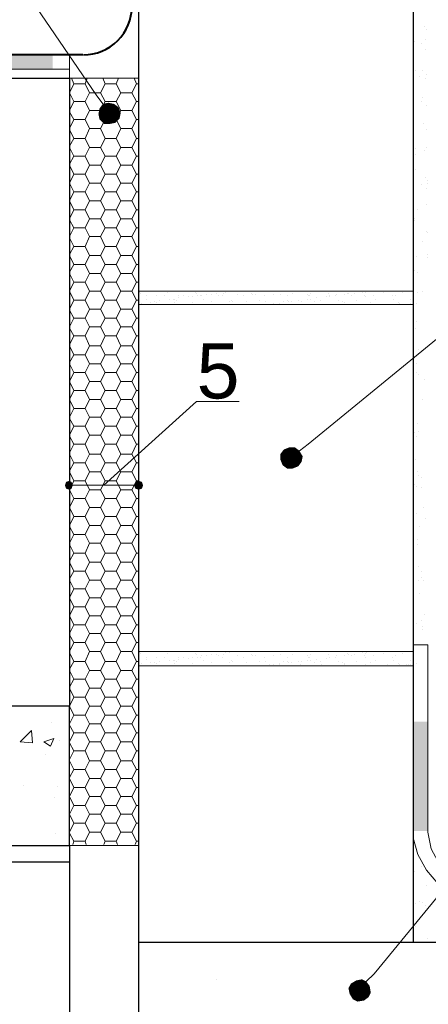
# Model space of a CAD drawing. Header units: metres. Extents: x -18 to 342, y 4 to 63.
# Tile 78 of 173: x 118.36 to 121.88, y 42.3 to 50.81. Entities that reach past the tile are written whole.
import ezdxf

# ---------------------------------------------------------------- set-up
doc = ezdxf.new("R2010")
doc.units = ezdxf.units.M
doc.header["$MEASUREMENT"] = 0
for name, color, linetype in [('PDF4_beam-A', 7, 'Continuous'), ('PDF4_dim', 7, 'Continuous'), ('PDF4_hatch', 7, 'Continuous'), ('PDF4_hatch-borshi', 7, 'Continuous'), ('PDF4_Isogam', 7, 'Continuous'), ('PDF4_kaff', 7, 'Continuous'), ('PDF4_PLATE', 7, 'Continuous'), ('PDF4_Text', 7, 'Continuous'), ('PDF4_wall', 7, 'Continuous')]:
    doc.layers.add(name, color=color, linetype=linetype)
doc.styles.add('PDF Arial', font='arial.ttf')

msp = doc.modelspace()

# ---------------------------------------------------------------- linework, layer by layer
at = {"layer": 'PDF4_beam-A', "lineweight": 25}
for points in [[(118.7841, 43.6743), (118.7841, 41.2761), (112.1868, 41.2761)], [(118.7841, 43.5298), (112.1868, 43.5298)]]:
    msp.add_lwpolyline(points, dxfattribs=at)
at = {"layer": 'PDF4_dim', "lineweight": 20}
for points in [[(119.0731, 50.079), (119.0153, 50.1561)], [(119.0827, 46.7852), (119.8821, 47.5075), (120.2481, 47.5075)], [(120.7682, 47.0837), (120.8452, 47.1415)], [(118.7841, 46.7852), (118.7841, 46.7081)], [(118.813, 46.7852), (118.8516, 46.7852), (119.3042, 46.7852), (119.3427, 46.7852)], [(119.3813, 46.7852), (119.3813, 46.8526)], [(121.346, 42.4993), (121.4135, 42.5667)]]:
    msp.add_lwpolyline(points, dxfattribs=at)
at = {"layer": 'PDF4_dim', "transparency": 33554559}
for points in [[(119.1309, 49.9923), (119.1212, 50.0887), (119.0731, 50.079)], [(119.1694, 50.079), (119.1309, 49.9923), (119.1212, 50.0887)], [(119.0442, 50.0405), (119.1309, 49.9923), (119.0346, 49.9923)], [(119.0731, 50.079), (119.0442, 50.0405), (119.1309, 49.9923)], [(119.2079, 50.0501), (119.1694, 50.079), (119.1309, 49.9923)], [(119.1309, 49.9923), (119.2272, 50.002), (119.2079, 50.0501)], [(119.2175, 49.9538), (119.1309, 49.9923), (119.2272, 50.002)], [(119.1309, 49.9923), (119.0346, 49.9923), (119.0442, 49.9442)], [(119.0442, 49.9442), (119.0827, 49.9057), (119.1309, 49.9923)], [(119.0827, 49.9057), (119.1309, 49.9923), (119.1309, 49.9057)], [(119.179, 49.9153), (119.2175, 49.9538), (119.1309, 49.9923)], [(119.1309, 49.9923), (119.1309, 49.9057), (119.179, 49.9153)], [(120.7007, 47.0259), (120.6815, 47.1126), (120.6333, 47.0934)], [(120.7296, 47.1126), (120.7007, 47.0259), (120.6815, 47.1126)], [(120.7682, 47.0837), (120.7296, 47.1126), (120.7007, 47.0259)], [(120.6333, 47.0934), (120.6044, 47.0548), (120.7007, 47.0259)], [(120.6044, 47.0548), (120.7007, 47.0259), (120.6044, 47.0067)], [(120.7007, 47.0259), (120.6044, 47.0067), (120.6237, 46.9585)], [(120.6237, 46.9585), (120.6622, 46.9296), (120.7007, 47.0259)], [(120.6622, 46.9296), (120.7007, 47.0259), (120.7104, 46.9296)], [(120.7007, 47.0259), (120.7971, 47.0356), (120.7682, 47.0837)], [(120.7874, 46.9874), (120.7007, 47.0259), (120.7971, 47.0356)], [(120.7007, 47.0259), (120.7104, 46.9296), (120.7585, 46.9489)], [(120.7585, 46.9489), (120.7874, 46.9874), (120.7007, 47.0259)], [(118.7552, 46.8141), (118.7841, 46.7852), (118.7456, 46.7852)], [(118.7456, 46.7852), (118.7552, 46.7563), (118.7841, 46.7852)], [(118.7841, 46.8237), (118.7552, 46.8141), (118.7841, 46.7852)], [(118.7552, 46.7563), (118.7841, 46.7852), (118.7841, 46.7466)], [(118.7841, 46.7852), (118.8034, 46.8141), (118.7841, 46.8237)], [(118.813, 46.7852), (118.7841, 46.7852), (118.8034, 46.8141)], [(118.7841, 46.7852), (118.7841, 46.7466), (118.8034, 46.7563)], [(118.8034, 46.7563), (118.813, 46.7852), (118.7841, 46.7852)], [(119.3524, 46.8141), (119.3427, 46.7852), (119.3813, 46.7852)], [(119.3427, 46.7852), (119.3813, 46.7852), (119.3524, 46.7563)], [(119.3813, 46.7852), (119.3813, 46.8237), (119.3524, 46.8141)], [(119.3813, 46.7852), (119.3524, 46.7563), (119.3813, 46.7466)], [(119.4102, 46.8141), (119.3813, 46.7852), (119.3813, 46.8237)], [(119.4198, 46.7852), (119.4102, 46.8141), (119.3813, 46.7852)], [(119.3813, 46.7466), (119.4102, 46.7563), (119.3813, 46.7852)], [(119.4102, 46.7563), (119.3813, 46.7852), (119.4198, 46.7852)], [(121.3075, 42.5185), (121.2883, 42.4222), (121.2594, 42.5089)], [(121.346, 42.4993), (121.3075, 42.5185), (121.2883, 42.4222)], [(121.2112, 42.48), (121.1919, 42.4415), (121.2883, 42.4222)], [(121.1919, 42.4415), (121.2883, 42.4222), (121.2016, 42.3933)], [(121.2883, 42.4222), (121.2594, 42.5089), (121.2112, 42.48)], [(121.2883, 42.4222), (121.3749, 42.4608), (121.346, 42.4993)], [(121.3846, 42.403), (121.2883, 42.4222), (121.3749, 42.4608)], [(121.2883, 42.4222), (121.2016, 42.3933), (121.2305, 42.3452)], [(121.2305, 42.3452), (121.269, 42.3259), (121.2883, 42.4222)], [(121.269, 42.3259), (121.2883, 42.4222), (121.3268, 42.3355)], [(121.2883, 42.4222), (121.3268, 42.3355), (121.3653, 42.3644)], [(121.3653, 42.3644), (121.3846, 42.403), (121.2883, 42.4222)]]:
    msp.add_solid(points, dxfattribs=at)
at = {"layer": 'PDF4_hatch', "lineweight": 25}
msp.add_lwpolyline([(120.0555, 42.5185), (120.0555, 42.5185)], dxfattribs=at)
at = {"layer": 'PDF4_hatch-borshi', "lineweight": 18}
for points in [[(119.3813, 48.461), (119.3813, 51.4659), (121.7505, 51.4659), (121.7505, 48.461)], [(119.3813, 45.3501), (119.3813, 48.3454), (121.7505, 48.3454), (121.7505, 45.3501)], [(119.3813, 42.8364), (119.3813, 45.2249), (121.7505, 45.2249), (121.7505, 42.8364)], [(118.4663, 44.5604), (118.3604, 44.57), (118.4567, 44.6663)], [(118.6493, 44.5989), (118.6204, 44.5315), (118.5626, 44.57)]]:
    msp.add_lwpolyline(points, close=True, dxfattribs=at)
for points in [[(121.8469, 50.7436), (121.8469, 50.7436)], [(121.8661, 50.7243), (121.8661, 50.7243)], [(121.7602, 50.6184), (121.7602, 50.6184)], [(121.818, 50.5991), (121.818, 50.5991)], [(121.8565, 50.6376), (121.8565, 50.6376)], [(121.8565, 50.551), (121.8565, 50.551)], [(121.7698, 50.368), (121.7698, 50.368)], [(121.8276, 50.368), (121.8276, 50.368)], [(118.7841, 50.3005), (119.3813, 50.3005)], [(118.8034, 50.3005), (118.8227, 50.2524), (118.919, 50.2524), (118.9382, 50.3005)], [(119.0731, 50.3005), (119.0923, 50.2524), (119.1887, 50.2524), (119.2079, 50.3005)], [(119.3427, 50.3005), (119.362, 50.2524), (119.3813, 50.2524)], [(121.8083, 50.3198), (121.8083, 50.3198)], [(121.8565, 50.3005), (121.8565, 50.3005)], [(121.8661, 50.3294), (121.8661, 50.3294)], [(118.8227, 50.2524), (118.7841, 50.1753), (118.8227, 50.0983), (118.919, 50.0983), (118.9575, 50.1753)], [(118.919, 50.2524), (118.9575, 50.1753), (119.0538, 50.1753), (119.0923, 50.2524)], [(119.0538, 50.1753), (119.0923, 50.0983), (119.1887, 50.0983), (119.2272, 50.1753)], [(119.1887, 50.2524), (119.2272, 50.1753), (119.3235, 50.1753), (119.362, 50.2524)], [(119.3235, 50.1753), (119.362, 50.0983), (119.3813, 50.0983)], [(118.7841, 50.0212), (118.8227, 50.0983)], [(118.919, 50.0983), (118.9575, 50.0212), (119.0538, 50.0212), (119.0923, 50.0983)], [(119.1887, 50.0983), (119.2272, 50.0212), (119.3235, 50.0212), (119.362, 50.0983)], [(121.818, 50.0983), (121.818, 50.0983)], [(121.8276, 50.1368), (121.8276, 50.1368)], [(118.7841, 50.0116), (118.8227, 49.9442), (118.919, 49.9442), (118.9575, 50.0212)], [(119.0538, 50.0212), (119.0923, 49.9442), (119.1887, 49.9442), (119.2272, 50.0212)], [(119.3235, 50.0212), (119.362, 49.9442), (119.3813, 49.9442)], [(121.8661, 50.0694), (121.8661, 50.0694)], [(118.7841, 49.8671), (118.8227, 49.9442)], [(118.919, 49.9442), (118.9575, 49.8671), (119.0538, 49.8671), (119.0923, 49.9442)], [(119.1887, 49.9442), (119.2272, 49.8671), (119.3235, 49.8671), (119.362, 49.9442)], [(118.7841, 49.8575), (118.8227, 49.7805), (118.919, 49.7805), (118.9575, 49.8671)], [(119.0538, 49.8671), (119.0923, 49.7805), (119.1887, 49.7805), (119.2272, 49.8671)], [(119.3235, 49.8671), (119.362, 49.7805), (119.3813, 49.7805)], [(121.8372, 49.9057), (121.8372, 49.9057)], [(121.8661, 49.8575), (121.8661, 49.8575)], [(118.7841, 49.713), (118.8227, 49.7805)], [(118.919, 49.7805), (118.9575, 49.7034), (119.0538, 49.7034), (119.0923, 49.7805)], [(119.1887, 49.7805), (119.2272, 49.7034), (119.3235, 49.7034), (119.362, 49.7805)], [(118.7841, 49.7034), (118.8227, 49.6264), (118.919, 49.6264), (118.9575, 49.7034)], [(119.0538, 49.7034), (119.0923, 49.6264), (119.1887, 49.6264), (119.2272, 49.7034)], [(119.3235, 49.7034), (119.362, 49.6264), (119.3813, 49.6264)], [(121.7698, 49.6938), (121.7698, 49.6938)], [(121.8469, 49.6745), (121.8469, 49.6745)], [(121.8661, 49.7034), (121.8661, 49.7034)], [(118.7841, 49.5589), (118.8227, 49.6264)], [(118.919, 49.6264), (118.9575, 49.5493), (119.0538, 49.5493), (119.0923, 49.6264)], [(119.1887, 49.6264), (119.2272, 49.5493), (119.3235, 49.5493), (119.362, 49.6264)], [(121.7698, 49.6456), (121.7698, 49.6456)], [(118.7841, 49.5493), (118.8227, 49.4723), (118.919, 49.4723), (118.9575, 49.5493)], [(119.0538, 49.5493), (119.0923, 49.4723), (119.1887, 49.4723), (119.2272, 49.5493)], [(119.3235, 49.5493), (119.362, 49.4723), (119.3813, 49.4723)], [(121.7698, 49.5108), (121.7698, 49.5108)], [(118.8227, 49.4723), (118.7841, 49.3952), (118.8227, 49.3182), (118.919, 49.3182), (118.9575, 49.3952)], [(118.919, 49.4723), (118.9575, 49.3952), (119.0538, 49.3952), (119.0923, 49.4723)], [(119.1887, 49.4723), (119.2272, 49.3952), (119.3235, 49.3952), (119.362, 49.4723)], [(121.8565, 49.4434), (121.8565, 49.4434)], [(121.8758, 49.4145), (121.8758, 49.4145)], [(119.0538, 49.3952), (119.0923, 49.3182), (119.1887, 49.3182), (119.2272, 49.3952)], [(119.3235, 49.3952), (119.362, 49.3182), (119.3813, 49.3182)], [(121.818, 49.3856), (121.818, 49.3856)], [(121.8661, 49.3471), (121.8661, 49.3471)], [(121.8758, 49.3952), (121.8758, 49.3952)], [(118.8227, 49.3182), (118.7841, 49.2411), (118.8227, 49.1641), (118.919, 49.1641), (118.9575, 49.2411)], [(118.919, 49.3182), (118.9575, 49.2411), (119.0538, 49.2411), (119.0923, 49.3182)], [(119.0538, 49.2411), (119.0923, 49.1641), (119.1887, 49.1641), (119.2272, 49.2411)], [(119.1887, 49.3182), (119.2272, 49.2411), (119.3235, 49.2411), (119.362, 49.3182)], [(119.3235, 49.2411), (119.362, 49.1641), (119.3813, 49.1641)], [(118.7841, 49.087), (118.8227, 49.1641)], [(118.919, 49.1641), (118.9575, 49.087), (119.0538, 49.087), (119.0923, 49.1641)], [(119.1887, 49.1641), (119.2272, 49.087), (119.3235, 49.087), (119.362, 49.1641)], [(121.7891, 49.1641), (121.7891, 49.1641)], [(121.8661, 49.2122), (121.8661, 49.2122)], [(118.7841, 49.0774), (118.8227, 49.01), (118.919, 49.01), (118.9575, 49.087)], [(119.0538, 49.087), (119.0923, 49.01), (119.1887, 49.01), (119.2272, 49.087)], [(119.3235, 49.087), (119.362, 49.01), (119.3813, 49.01)], [(121.7602, 49.087), (121.7602, 49.087)], [(121.7602, 49.0678), (121.7602, 49.0678)], [(118.7841, 48.9329), (118.8227, 49.01)], [(118.919, 49.01), (118.9575, 48.9329), (119.0538, 48.9329), (119.0923, 49.01)], [(119.1887, 49.01), (119.2272, 48.9329), (119.3235, 48.9329), (119.362, 49.01)], [(121.8661, 48.9811), (121.8661, 48.9811)], [(118.7841, 48.9233), (118.8227, 48.8462), (118.919, 48.8462), (118.9575, 48.9329)], [(119.0538, 48.9329), (119.0923, 48.8462), (119.1887, 48.8462), (119.2272, 48.9329)], [(119.3235, 48.9329), (119.362, 48.8462), (119.3813, 48.8462)], [(121.8758, 48.9714), (121.8758, 48.9714)], [(118.7841, 48.7788), (118.8227, 48.8462)], [(118.919, 48.8462), (118.9575, 48.7692), (119.0538, 48.7692), (119.0923, 48.8462)], [(119.1887, 48.8462), (119.2272, 48.7692), (119.3235, 48.7692), (119.362, 48.8462)], [(121.8276, 48.8944), (121.8276, 48.8944)], [(118.7841, 48.7692), (118.8227, 48.6921), (118.919, 48.6921), (118.9575, 48.7692)], [(119.0538, 48.7692), (119.0923, 48.6921), (119.1887, 48.6921), (119.2272, 48.7692)], [(119.3235, 48.7692), (119.362, 48.6921), (119.3813, 48.6921)], [(121.7794, 48.7596), (121.7794, 48.7596)], [(121.8758, 48.7788), (121.8758, 48.7788)], [(121.8758, 48.7499), (121.8758, 48.7499)], [(118.7841, 48.6247), (118.8227, 48.6921)], [(118.919, 48.6921), (118.9575, 48.6151), (119.0538, 48.6151), (119.0923, 48.6921)], [(119.1887, 48.6921), (119.2272, 48.6151), (119.3235, 48.6151), (119.362, 48.6921)], [(121.7602, 48.644), (121.7602, 48.644)], [(118.7841, 48.6151), (118.8227, 48.538), (118.919, 48.538), (118.9575, 48.6151)], [(119.0538, 48.6151), (119.0923, 48.538), (119.1887, 48.538), (119.2272, 48.6151)], [(119.3235, 48.6151), (119.362, 48.538), (119.3813, 48.538)], [(121.7891, 48.6247), (121.7891, 48.6247)], [(118.8227, 48.538), (118.7841, 48.461), (118.8227, 48.3839), (118.919, 48.3839), (118.9575, 48.461)], [(118.919, 48.538), (118.9575, 48.461), (119.0538, 48.461), (119.0923, 48.538)], [(119.1887, 48.538), (119.2272, 48.461), (119.3235, 48.461), (119.362, 48.538)], [(119.0538, 48.461), (119.0923, 48.3839), (119.1887, 48.3839), (119.2272, 48.461)], [(119.3235, 48.461), (119.362, 48.3839), (119.3813, 48.3839)], [(119.3909, 48.4514), (119.3909, 48.4514)], [(119.4005, 48.4417), (119.4005, 48.4417)], [(119.4487, 48.4225), (119.4487, 48.4225)], [(119.4487, 48.3936), (119.4487, 48.3936)], [(119.5354, 48.4225), (119.5354, 48.4225)], [(119.6028, 48.4225), (119.6028, 48.4225)], [(119.6317, 48.4514), (119.6317, 48.4514)], [(119.6509, 48.3936), (119.6509, 48.3936)], [(119.6798, 48.3936), (119.6798, 48.3936)], [(119.6895, 48.3936), (119.6895, 48.3936)], [(119.728, 48.4225), (119.728, 48.4225)], [(119.728, 48.4032), (119.728, 48.4032)], [(119.7665, 48.4225), (119.7665, 48.4225)], [(119.8147, 48.4128), (119.8147, 48.4128)], [(119.8436, 48.4128), (119.8436, 48.4128)], [(119.8725, 48.4514), (119.8725, 48.4514)], [(119.8821, 48.4417), (119.8821, 48.4417)], [(119.8917, 48.4225), (119.8917, 48.4225)], [(119.911, 48.4225), (119.911, 48.4225)], [(119.9206, 48.4225), (119.9206, 48.4225)], [(119.9399, 48.3936), (119.9399, 48.3936)], [(119.9688, 48.4321), (119.9688, 48.4321)], [(120.0073, 48.4321), (120.0073, 48.4321)], [(120.0555, 48.4417), (120.0555, 48.4417)], [(120.0747, 48.4225), (120.0747, 48.4225)], [(120.1036, 48.4225), (120.1036, 48.4225)], [(120.1132, 48.4417), (120.1132, 48.4417)], [(120.1325, 48.4514), (120.1325, 48.4514)], [(120.1614, 48.461), (120.1614, 48.461)], [(120.2096, 48.461), (120.2096, 48.461)], [(120.2385, 48.4321), (120.2385, 48.4321)], [(120.2866, 48.4225), (120.2866, 48.4225)], [(120.354, 48.4417), (120.354, 48.4417)], [(120.3637, 48.4321), (120.3637, 48.4321)], [(120.3926, 48.4321), (120.3926, 48.4321)], [(120.4696, 48.4225), (120.4696, 48.4225)], [(120.5466, 48.4321), (120.5466, 48.4321)], [(120.6044, 48.4321), (120.6044, 48.4321)], [(120.6622, 48.4225), (120.6622, 48.4225)], [(120.7104, 48.4417), (120.7104, 48.4417)], [(120.8356, 48.4321), (120.8356, 48.4321)], [(120.8356, 48.3936), (120.8356, 48.3936)], [(120.8452, 48.4225), (120.8452, 48.4225)], [(120.8548, 48.4225), (120.8548, 48.4225)], [(120.8645, 48.4417), (120.8645, 48.4417)], [(120.8645, 48.3936), (120.8645, 48.3936)], [(120.9126, 48.4032), (120.9126, 48.4032)], [(120.9993, 48.4128), (120.9993, 48.4128)], [(121.0186, 48.4417), (121.0186, 48.4417)], [(121.0282, 48.4225), (121.0282, 48.4225)], [(121.0282, 48.4128), (121.0282, 48.4128)], [(121.0764, 48.4225), (121.0764, 48.4225)], [(121.086, 48.4321), (121.086, 48.4321)], [(121.1534, 48.4321), (121.1534, 48.4321)], [(121.1823, 48.4417), (121.1823, 48.4417)], [(121.1919, 48.4417), (121.1919, 48.4417)], [(121.2208, 48.4225), (121.2208, 48.4225)], [(121.2401, 48.4417), (121.2401, 48.4417)], [(121.3171, 48.4514), (121.3171, 48.4514)], [(121.3268, 48.4225), (121.3268, 48.4225)], [(121.3364, 48.4514), (121.3364, 48.4514)], [(121.3364, 48.4128), (121.3364, 48.4128)], [(121.346, 48.461), (121.346, 48.461)], [(121.4038, 48.4225), (121.4038, 48.4225)], [(121.4231, 48.3936), (121.4231, 48.3936)], [(121.4905, 48.4514), (121.4905, 48.4514)], [(121.5676, 48.4225), (121.5676, 48.4225)], [(121.5772, 48.3936), (121.5772, 48.3936)], [(121.5965, 48.4225), (121.5965, 48.4225)], [(121.6542, 48.4514), (121.6542, 48.4514)], [(121.7313, 48.3936), (121.7313, 48.3936)], [(121.7891, 48.4514), (121.7891, 48.4514)], [(121.8276, 48.461), (121.8276, 48.461)], [(118.7841, 48.3069), (118.8227, 48.3839)], [(118.7841, 48.2973), (118.8227, 48.2298), (118.919, 48.2298), (118.9575, 48.3069)], [(118.919, 48.3839), (118.9575, 48.3069), (119.0538, 48.3069), (119.0923, 48.3839)], [(119.0538, 48.3069), (119.0923, 48.2298), (119.1887, 48.2298), (119.2272, 48.3069)], [(119.1887, 48.3839), (119.2272, 48.3069), (119.3235, 48.3069), (119.362, 48.3839)], [(119.3235, 48.3069), (119.362, 48.2298), (119.3813, 48.2298)], [(119.4102, 48.355), (119.4102, 48.355)], [(119.468, 48.3454), (119.468, 48.3454)], [(119.4872, 48.3647), (119.4872, 48.3647)], [(119.5161, 48.3743), (119.5161, 48.3743)], [(119.5354, 48.3647), (119.5354, 48.3647)], [(119.5643, 48.3839), (119.5643, 48.3839)], [(119.6606, 48.3454), (119.6606, 48.3454)], [(119.6895, 48.3647), (119.6895, 48.3647)], [(119.7087, 48.3839), (119.7087, 48.3839)], [(119.8436, 48.3647), (119.8436, 48.3647)], [(119.8436, 48.3454), (119.8436, 48.3454)], [(120.0073, 48.3743), (120.0073, 48.3743)], [(120.0266, 48.3454), (120.0266, 48.3454)], [(120.1614, 48.3743), (120.1614, 48.3743)], [(120.1807, 48.3839), (120.1807, 48.3839)], [(120.1903, 48.3743), (120.1903, 48.3743)], [(120.2192, 48.3454), (120.2192, 48.3454)], [(120.3155, 48.3743), (120.3155, 48.3743)], [(120.4022, 48.3454), (120.4022, 48.3454)], [(120.4214, 48.3839), (120.4214, 48.3839)], [(120.4792, 48.3743), (120.4792, 48.3743)], [(120.5081, 48.3454), (120.5081, 48.3454)], [(120.5466, 48.355), (120.5466, 48.355)], [(120.5948, 48.355), (120.5948, 48.355)], [(120.5948, 48.3454), (120.5948, 48.3454)], [(120.6333, 48.3743), (120.6333, 48.3743)], [(120.6622, 48.3839), (120.6622, 48.3839)], [(120.6719, 48.3743), (120.6719, 48.3743)], [(120.6719, 48.3743), (120.6719, 48.3743)], [(120.7007, 48.3743), (120.7007, 48.3743)], [(120.7585, 48.3839), (120.7585, 48.3839)], [(120.7778, 48.3454), (120.7778, 48.3454)], [(120.7874, 48.3743), (120.7874, 48.3743)], [(120.903, 48.3743), (120.903, 48.3743)], [(120.9512, 48.3839), (120.9512, 48.3839)], [(120.9608, 48.3454), (120.9608, 48.3454)], [(121.1053, 48.3839), (121.1053, 48.3839)], [(121.1438, 48.3743), (121.1438, 48.3743)], [(121.1534, 48.3647), (121.1534, 48.3647)], [(121.1534, 48.3454), (121.1534, 48.3454)], [(121.2594, 48.3839), (121.2594, 48.3839)], [(121.3364, 48.3454), (121.3364, 48.3454)], [(121.3846, 48.3647), (121.3846, 48.3647)], [(121.529, 48.3454), (121.529, 48.3454)], [(121.6253, 48.3647), (121.6253, 48.3647)], [(121.635, 48.355), (121.635, 48.355)], [(121.6928, 48.3454), (121.6928, 48.3454)], [(121.712, 48.3454), (121.712, 48.3454)], [(121.7313, 48.355), (121.7313, 48.355)], [(121.7794, 48.355), (121.7794, 48.355)], [(118.7841, 48.1528), (118.8227, 48.2298)], [(118.919, 48.2298), (118.9575, 48.1528), (119.0538, 48.1528), (119.0923, 48.2298)], [(119.1887, 48.2298), (119.2272, 48.1528), (119.3235, 48.1528), (119.362, 48.2298)], [(118.7841, 48.1432), (118.8227, 48.0757), (118.919, 48.0757), (118.9575, 48.1528)], [(119.0538, 48.1528), (119.0923, 48.0757), (119.1887, 48.0757), (119.2272, 48.1528)], [(119.3235, 48.1528), (119.362, 48.0757), (119.3813, 48.0757)], [(121.7698, 48.1432), (121.7698, 48.1432)], [(121.7794, 48.2009), (121.7794, 48.2009)], [(118.7841, 47.9987), (118.8227, 48.0757)], [(118.919, 48.0757), (118.9575, 47.9891), (119.0538, 47.9891), (119.0923, 48.0757)], [(119.1887, 48.0757), (119.2272, 47.9891), (119.3235, 47.9891), (119.362, 48.0757)], [(118.7841, 47.9891), (118.8227, 47.912), (118.919, 47.912), (118.9575, 47.9891)], [(119.0538, 47.9891), (119.0923, 47.912), (119.1887, 47.912), (119.2272, 47.9891)], [(119.3235, 47.9891), (119.362, 47.912), (119.3813, 47.912)], [(121.7987, 47.9602), (121.7987, 47.9602)], [(118.7841, 47.8446), (118.8227, 47.912)], [(118.919, 47.912), (118.9575, 47.835), (119.0538, 47.835), (119.0923, 47.912)], [(119.1887, 47.912), (119.2272, 47.835), (119.3235, 47.835), (119.362, 47.912)], [(118.7841, 47.835), (118.8227, 47.7579), (118.919, 47.7579), (118.9575, 47.835)], [(119.0538, 47.835), (119.0923, 47.7579), (119.1887, 47.7579), (119.2272, 47.835)], [(119.3235, 47.835), (119.362, 47.7579), (119.3813, 47.7579)], [(121.7794, 47.835), (121.7794, 47.835)], [(118.8227, 47.7579), (118.7841, 47.6809), (118.8227, 47.6038), (118.919, 47.6038), (118.9575, 47.6809)], [(118.919, 47.7579), (118.9575, 47.6809), (119.0538, 47.6809), (119.0923, 47.7579)], [(119.1887, 47.7579), (119.2272, 47.6809), (119.3235, 47.6809), (119.362, 47.7579)], [(121.7794, 47.7579), (121.7794, 47.7579)], [(121.7987, 47.7386), (121.7987, 47.7386)], [(119.0538, 47.6809), (119.0923, 47.6038), (119.1887, 47.6038), (119.2272, 47.6809)], [(119.3235, 47.6809), (119.362, 47.6038), (119.3813, 47.6038)], [(121.8469, 47.7001), (121.8469, 47.7001)], [(118.8227, 47.6038), (118.7841, 47.5268), (118.8227, 47.4497), (118.919, 47.4497), (118.9575, 47.5268)], [(118.919, 47.6038), (118.9575, 47.5268), (119.0538, 47.5268), (119.0923, 47.6038)], [(119.1887, 47.6038), (119.2272, 47.5268), (119.3235, 47.5268), (119.362, 47.6038)], [(119.0538, 47.5268), (119.0923, 47.4497), (119.1887, 47.4497), (119.2272, 47.5268)], [(119.3235, 47.5268), (119.362, 47.4497), (119.3813, 47.4497)], [(121.8276, 47.5268), (121.8276, 47.5268)], [(118.7841, 47.3727), (118.8227, 47.4497)], [(118.7841, 47.363), (118.8227, 47.2956), (118.919, 47.2956), (118.9575, 47.3727)], [(118.919, 47.4497), (118.9575, 47.3727), (119.0538, 47.3727), (119.0923, 47.4497)], [(119.0538, 47.3727), (119.0923, 47.2956), (119.1887, 47.2956), (119.2272, 47.3727)], [(119.1887, 47.4497), (119.2272, 47.3727), (119.3235, 47.3727), (119.362, 47.4497)], [(119.3235, 47.3727), (119.362, 47.2956), (119.3813, 47.2956)], [(118.7841, 47.2186), (118.8227, 47.2956)], [(118.919, 47.2956), (118.9575, 47.2186), (119.0538, 47.2186), (119.0923, 47.2956)], [(119.1887, 47.2956), (119.2272, 47.2186), (119.3235, 47.2186), (119.362, 47.2956)], [(121.7891, 47.3149), (121.7891, 47.3149)], [(118.7841, 47.2089), (118.8227, 47.1415), (118.919, 47.1415), (118.9575, 47.2186)], [(119.0538, 47.2186), (119.0923, 47.1415), (119.1887, 47.1415), (119.2272, 47.2186)], [(119.3235, 47.2186), (119.362, 47.1415), (119.3813, 47.1415)], [(121.7602, 47.2378), (121.7602, 47.2378)], [(121.7794, 47.2089), (121.7794, 47.2089)], [(121.7987, 47.2475), (121.7987, 47.2475)], [(118.7841, 47.0645), (118.8227, 47.1415)], [(118.919, 47.1415), (118.9575, 47.0548), (119.0538, 47.0548), (119.0923, 47.1415)], [(119.1887, 47.1415), (119.2272, 47.0548), (119.3235, 47.0548), (119.362, 47.1415)], [(118.7841, 47.0548), (118.8227, 46.9778), (118.919, 46.9778), (118.9575, 47.0548)], [(119.0538, 47.0548), (119.0923, 46.9778), (119.1887, 46.9778), (119.2272, 47.0548)], [(119.3235, 47.0548), (119.362, 46.9778), (119.3813, 46.9778)], [(118.7841, 46.9104), (118.8227, 46.9778)], [(118.919, 46.9778), (118.9575, 46.9007), (119.0538, 46.9007), (119.0923, 46.9778)], [(119.1887, 46.9778), (119.2272, 46.9007), (119.3235, 46.9007), (119.362, 46.9778)], [(121.7698, 47.0067), (121.7698, 47.0067)], [(118.7841, 46.9007), (118.8227, 46.8237), (118.919, 46.8237), (118.9575, 46.9007)], [(119.0538, 46.9007), (119.0923, 46.8237), (119.1887, 46.8237), (119.2272, 46.9007)], [(119.3235, 46.9007), (119.362, 46.8237), (119.3813, 46.8237)], [(121.7891, 46.9007), (121.7891, 46.9007)], [(121.7987, 46.8718), (121.7987, 46.8718)], [(118.8227, 46.8237), (118.7841, 46.7466), (118.8227, 46.6696), (118.919, 46.6696), (118.9575, 46.7466)], [(118.919, 46.8237), (118.9575, 46.7466), (119.0538, 46.7466), (119.0923, 46.8237)], [(119.1887, 46.8237), (119.2272, 46.7466), (119.3235, 46.7466), (119.362, 46.8237)], [(121.7602, 46.7948), (121.7602, 46.7948)], [(121.7794, 46.7755), (121.7794, 46.7755)], [(121.818, 46.8526), (121.818, 46.8526)], [(119.0538, 46.7466), (119.0923, 46.6696), (119.1887, 46.6696), (119.2272, 46.7466)], [(119.3235, 46.7466), (119.362, 46.6696), (119.3813, 46.6696)], [(121.818, 46.7659), (121.818, 46.7659)], [(118.8227, 46.6696), (118.7841, 46.5925), (118.8227, 46.5155), (118.919, 46.5155), (118.9575, 46.5925)], [(118.919, 46.6696), (118.9575, 46.5925), (119.0538, 46.5925), (119.0923, 46.6696)], [(119.1887, 46.6696), (119.2272, 46.5925), (119.3235, 46.5925), (119.362, 46.6696)], [(118.7841, 46.4384), (118.8227, 46.5155)], [(118.919, 46.5155), (118.9575, 46.4384), (119.0538, 46.4384), (119.0923, 46.5155)], [(119.0538, 46.5925), (119.0923, 46.5155), (119.1887, 46.5155), (119.2272, 46.5925)], [(119.1887, 46.5155), (119.2272, 46.4384), (119.3235, 46.4384), (119.362, 46.5155)], [(119.3235, 46.5925), (119.362, 46.5155), (119.3813, 46.5155)], [(121.7794, 46.5444), (121.7794, 46.5444)], [(121.8372, 46.5925), (121.8372, 46.5925)], [(118.7841, 46.4288), (118.8227, 46.3614), (118.919, 46.3614), (118.9575, 46.4384)], [(119.0538, 46.4384), (119.0923, 46.3614), (119.1887, 46.3614), (119.2272, 46.4384)], [(119.3235, 46.4384), (119.362, 46.3614), (119.3813, 46.3614)], [(121.8565, 46.4962), (121.8565, 46.4962)], [(118.7841, 46.2843), (118.8227, 46.3614)], [(118.919, 46.3614), (118.9575, 46.2843), (119.0538, 46.2843), (119.0923, 46.3614)], [(119.1887, 46.3614), (119.2272, 46.2843), (119.3235, 46.2843), (119.362, 46.3614)], [(121.8083, 46.4288), (121.8083, 46.4288)], [(118.7841, 46.2747), (118.8227, 46.1977), (118.919, 46.1977), (118.9575, 46.2843)], [(119.0538, 46.2843), (119.0923, 46.1977), (119.1887, 46.1977), (119.2272, 46.2843)], [(119.3235, 46.2843), (119.362, 46.1977), (119.3813, 46.1977)], [(121.7891, 46.3132), (121.7891, 46.3132)], [(121.7891, 46.2747), (121.7891, 46.2747)], [(118.7841, 46.1302), (118.8227, 46.1977)], [(118.919, 46.1977), (118.9575, 46.1206), (119.0538, 46.1206), (119.0923, 46.1977)], [(119.1887, 46.1977), (119.2272, 46.1206), (119.3235, 46.1206), (119.362, 46.1977)], [(118.7841, 46.1206), (118.8227, 46.0436), (118.919, 46.0436), (118.9575, 46.1206)], [(119.0538, 46.1206), (119.0923, 46.0436), (119.1887, 46.0436), (119.2272, 46.1206)], [(119.3235, 46.1206), (119.362, 46.0436), (119.3813, 46.0436)], [(118.7841, 45.9761), (118.8227, 46.0436)], [(118.919, 46.0436), (118.9575, 45.9665), (119.0538, 45.9665), (119.0923, 46.0436)], [(119.1887, 46.0436), (119.2272, 45.9665), (119.3235, 45.9665), (119.362, 46.0436)], [(121.7987, 46.0821), (121.7987, 46.0821)], [(121.818, 46.0436), (121.818, 46.0436)], [(118.7841, 45.9665), (118.8227, 45.8895), (118.919, 45.8895), (118.9575, 45.9665)], [(119.0538, 45.9665), (119.0923, 45.8895), (119.1887, 45.8895), (119.2272, 45.9665)], [(119.3235, 45.9665), (119.362, 45.8895), (119.3813, 45.8895)], [(121.7987, 45.9665), (121.7987, 45.9665)], [(121.818, 45.9858), (121.818, 45.9858)], [(121.8372, 45.9665), (121.8372, 45.9665)], [(118.8227, 45.8895), (118.7841, 45.8124), (118.8227, 45.7354), (118.919, 45.7354), (118.9575, 45.8124)], [(118.919, 45.8895), (118.9575, 45.8124), (119.0538, 45.8124), (119.0923, 45.8895)], [(119.1887, 45.8895), (119.2272, 45.8124), (119.3235, 45.8124), (119.362, 45.8895)], [(121.8083, 45.8509), (121.8083, 45.8509)], [(119.0538, 45.8124), (119.0923, 45.7354), (119.1887, 45.7354), (119.2272, 45.8124)], [(119.3235, 45.8124), (119.362, 45.7354), (119.3813, 45.7354)], [(118.8227, 45.7354), (118.7841, 45.6583), (118.8227, 45.5813), (118.919, 45.5813), (118.9575, 45.6583)], [(118.919, 45.7354), (118.9575, 45.6583), (119.0538, 45.6583), (119.0923, 45.7354)], [(119.1887, 45.7354), (119.2272, 45.6583), (119.3235, 45.6583), (119.362, 45.7354)], [(121.8469, 45.6679), (121.8469, 45.6679)], [(118.7841, 45.5042), (118.8227, 45.5813)], [(118.919, 45.5813), (118.9575, 45.5042), (119.0538, 45.5042), (119.0923, 45.5813)], [(119.0538, 45.6583), (119.0923, 45.5813), (119.1887, 45.5813), (119.2272, 45.6583)], [(119.1887, 45.5813), (119.2272, 45.5042), (119.3235, 45.5042), (119.362, 45.5813)], [(119.3235, 45.6583), (119.362, 45.5813), (119.3813, 45.5813)], [(121.7794, 45.5909), (121.7794, 45.5909)], [(121.818, 45.6198), (121.818, 45.6198)], [(118.7841, 45.4946), (118.8227, 45.4272), (118.919, 45.4272), (118.9575, 45.5042)], [(119.0538, 45.5042), (119.0923, 45.4272), (119.1887, 45.4272), (119.2272, 45.5042)], [(119.3235, 45.5042), (119.362, 45.4272), (119.3813, 45.4272)], [(121.8276, 45.562), (121.8276, 45.562)], [(121.8276, 45.5427), (121.8276, 45.5427)], [(118.7841, 45.3501), (118.8227, 45.4272)], [(118.919, 45.4272), (118.9575, 45.3501), (119.0538, 45.3501), (119.0923, 45.4272)], [(119.1887, 45.4272), (119.2272, 45.3501), (119.3235, 45.3501), (119.362, 45.4272)], [(118.7841, 45.3405), (118.8227, 45.2634), (118.919, 45.2634), (118.9575, 45.3501)], [(119.0538, 45.3501), (119.0923, 45.2634), (119.1887, 45.2634), (119.2272, 45.3501)], [(119.3235, 45.3501), (119.362, 45.2634), (119.3813, 45.2634)], [(119.3909, 45.3405), (119.3909, 45.3405)], [(119.4005, 45.3308), (119.4005, 45.3308)], [(119.6317, 45.3308), (119.6317, 45.3308)], [(119.8725, 45.3308), (119.8725, 45.3308)], [(120.1325, 45.3405), (120.1325, 45.3405)], [(120.1614, 45.3405), (120.1614, 45.3405)], [(120.2096, 45.3501), (120.2096, 45.3501)], [(121.1823, 45.3308), (121.1823, 45.3308)], [(121.3171, 45.3405), (121.3171, 45.3405)], [(121.3364, 45.3308), (121.3364, 45.3308)], [(121.346, 45.3405), (121.346, 45.3405)], [(121.4905, 45.3308), (121.4905, 45.3308)], [(121.6542, 45.3308), (121.6542, 45.3308)], [(118.7841, 45.196), (118.8227, 45.2634)], [(118.919, 45.2634), (118.9575, 45.1864), (119.0538, 45.1864), (119.0923, 45.2634)], [(119.1887, 45.2634), (119.2272, 45.1864), (119.3235, 45.1864), (119.362, 45.2634)], [(119.4102, 45.2442), (119.4102, 45.2442)], [(119.4487, 45.302), (119.4487, 45.302)], [(119.4487, 45.2827), (119.4487, 45.2827)], [(119.4872, 45.2538), (119.4872, 45.2538)], [(119.5161, 45.2538), (119.5161, 45.2538)], [(119.5354, 45.302), (119.5354, 45.302)], [(119.5354, 45.2442), (119.5354, 45.2442)], [(119.5643, 45.2634), (119.5643, 45.2634)], [(119.6028, 45.302), (119.6028, 45.302)], [(119.6509, 45.2731), (119.6509, 45.2731)], [(119.6798, 45.2731), (119.6798, 45.2731)], [(119.6895, 45.2731), (119.6895, 45.2731)], [(119.6895, 45.2442), (119.6895, 45.2442)], [(119.7087, 45.2634), (119.7087, 45.2634)], [(119.728, 45.302), (119.728, 45.302)], [(119.728, 45.2827), (119.728, 45.2827)], [(119.7665, 45.302), (119.7665, 45.302)], [(119.8147, 45.2923), (119.8147, 45.2923)], [(119.8436, 45.302), (119.8436, 45.302)], [(119.8436, 45.2442), (119.8436, 45.2442)], [(119.8821, 45.3212), (119.8821, 45.3212)], [(119.8917, 45.302), (119.8917, 45.302)], [(119.911, 45.302), (119.911, 45.302)], [(119.9206, 45.3116), (119.9206, 45.3116)], [(119.9399, 45.2731), (119.9399, 45.2731)], [(119.9688, 45.3116), (119.9688, 45.3116)], [(120.0073, 45.3212), (120.0073, 45.3212)], [(120.0073, 45.2538), (120.0073, 45.2538)], [(120.0555, 45.3212), (120.0555, 45.3212)], [(120.0747, 45.3116), (120.0747, 45.3116)], [(120.1036, 45.302), (120.1036, 45.302)], [(120.1132, 45.3212), (120.1132, 45.3212)], [(120.1614, 45.2538), (120.1614, 45.2538)], [(120.1807, 45.2731), (120.1807, 45.2731)], [(120.1903, 45.2634), (120.1903, 45.2634)], [(120.2385, 45.3116), (120.2385, 45.3116)], [(120.2866, 45.302), (120.2866, 45.302)], [(120.3155, 45.2538), (120.3155, 45.2538)], [(120.354, 45.3212), (120.354, 45.3212)], [(120.3637, 45.3116), (120.3637, 45.3116)], [(120.3926, 45.3116), (120.3926, 45.3116)], [(120.4214, 45.2634), (120.4214, 45.2634)], [(120.4696, 45.302), (120.4696, 45.302)], [(120.4792, 45.2634), (120.4792, 45.2634)], [(120.5466, 45.3116), (120.5466, 45.3116)], [(120.5948, 45.2442), (120.5948, 45.2442)], [(120.6044, 45.3212), (120.6044, 45.3212)], [(120.6333, 45.2634), (120.6333, 45.2634)], [(120.6622, 45.302), (120.6622, 45.302)], [(120.6622, 45.2634), (120.6622, 45.2634)], [(120.6719, 45.2538), (120.6719, 45.2538)], [(120.6719, 45.2538), (120.6719, 45.2538)], [(120.7007, 45.2538), (120.7007, 45.2538)], [(120.7104, 45.3212), (120.7104, 45.3212)], [(120.7585, 45.2634), (120.7585, 45.2634)], [(120.7874, 45.2634), (120.7874, 45.2634)], [(120.8356, 45.3116), (120.8356, 45.3116)], [(120.8356, 45.2731), (120.8356, 45.2731)], [(120.8452, 45.302), (120.8452, 45.302)], [(120.8548, 45.302), (120.8548, 45.302)], [(120.8645, 45.3212), (120.8645, 45.3212)], [(120.8645, 45.2731), (120.8645, 45.2731)], [(120.903, 45.2538), (120.903, 45.2538)], [(120.9126, 45.2827), (120.9126, 45.2827)], [(120.9512, 45.2634), (120.9512, 45.2634)], [(120.9993, 45.2923), (120.9993, 45.2923)], [(121.0186, 45.3212), (121.0186, 45.3212)], [(121.0282, 45.302), (121.0282, 45.302)], [(121.0282, 45.302), (121.0282, 45.302)], [(121.0764, 45.302), (121.0764, 45.302)], [(121.086, 45.3116), (121.086, 45.3116)], [(121.1053, 45.2634), (121.1053, 45.2634)], [(121.1438, 45.2538), (121.1438, 45.2538)], [(121.1534, 45.3116), (121.1534, 45.3116)], [(121.1534, 45.2442), (121.1534, 45.2442)], [(121.1919, 45.3212), (121.1919, 45.3212)], [(121.2208, 45.3116), (121.2208, 45.3116)], [(121.2401, 45.3212), (121.2401, 45.3212)], [(121.2594, 45.2634), (121.2594, 45.2634)], [(121.3268, 45.3116), (121.3268, 45.3116)], [(121.3364, 45.302), (121.3364, 45.302)], [(121.3846, 45.2538), (121.3846, 45.2538)], [(121.4038, 45.3116), (121.4038, 45.3116)], [(121.4231, 45.2731), (121.4231, 45.2731)], [(121.5676, 45.302), (121.5676, 45.302)], [(121.5772, 45.2731), (121.5772, 45.2731)], [(121.5965, 45.3116), (121.5965, 45.3116)], [(121.6253, 45.2442), (121.6253, 45.2442)], [(121.7313, 45.2731), (121.7313, 45.2731)], [(121.7794, 45.2442), (121.7794, 45.2442)], [(118.7841, 45.1864), (118.8227, 45.1093), (118.919, 45.1093), (118.9575, 45.1864)], [(119.0538, 45.1864), (119.0923, 45.1093), (119.1887, 45.1093), (119.2272, 45.1864)], [(119.3235, 45.1864), (119.362, 45.1093), (119.3813, 45.1093)], [(119.468, 45.2249), (119.468, 45.2249)], [(119.6606, 45.2249), (119.6606, 45.2249)], [(119.8436, 45.2249), (119.8436, 45.2249)], [(120.0266, 45.2249), (120.0266, 45.2249)], [(120.2192, 45.2249), (120.2192, 45.2249)], [(120.4022, 45.2249), (120.4022, 45.2249)], [(120.5081, 45.2345), (120.5081, 45.2345)], [(120.5466, 45.2345), (120.5466, 45.2345)], [(120.5948, 45.2345), (120.5948, 45.2345)], [(120.7778, 45.2345), (120.7778, 45.2345)], [(120.9608, 45.2345), (120.9608, 45.2345)], [(121.1534, 45.2345), (121.1534, 45.2345)], [(121.3364, 45.2345), (121.3364, 45.2345)], [(121.529, 45.2345), (121.529, 45.2345)], [(121.635, 45.2345), (121.635, 45.2345)], [(121.6928, 45.2345), (121.6928, 45.2345)], [(121.712, 45.2345), (121.712, 45.2345)], [(121.7313, 45.2345), (121.7313, 45.2345)], [(118.7841, 45.0419), (118.8227, 45.1093)], [(118.919, 45.1093), (118.9575, 45.0323), (119.0538, 45.0323), (119.0923, 45.1093)], [(119.1887, 45.1093), (119.2272, 45.0323), (119.3235, 45.0323), (119.362, 45.1093)], [(118.7841, 45.0323), (118.8227, 44.9552), (118.919, 44.9552), (118.9575, 45.0323)], [(119.0538, 45.0323), (119.0923, 44.9552), (119.1887, 44.9552), (119.2272, 45.0323)], [(119.3235, 45.0323), (119.362, 44.9552), (119.3813, 44.9552)], [(118.8227, 44.9552), (118.7841, 44.8782), (118.8227, 44.8011), (118.919, 44.8011), (118.9575, 44.8782)], [(118.919, 44.9552), (118.9575, 44.8782), (119.0538, 44.8782), (119.0923, 44.9552)], [(119.1887, 44.9552), (119.2272, 44.8782), (119.3235, 44.8782), (119.362, 44.9552)], [(119.0538, 44.8782), (119.0923, 44.8011), (119.1887, 44.8011), (119.2272, 44.8782)], [(119.3235, 44.8782), (119.362, 44.8011), (119.3813, 44.8011)], [(118.63, 44.7337), (118.63, 44.7337)], [(118.7841, 44.7241), (118.8227, 44.8011)], [(118.919, 44.8011), (118.9575, 44.7241), (119.0538, 44.7241), (119.0923, 44.8011)], [(119.1887, 44.8011), (119.2272, 44.7241), (119.3235, 44.7241), (119.362, 44.8011)], [(118.7841, 44.7145), (118.8227, 44.647), (118.919, 44.647), (118.9575, 44.7241)], [(118.7841, 44.57), (118.8227, 44.647)], [(118.919, 44.647), (118.9575, 44.57), (119.0538, 44.57), (119.0923, 44.647)], [(119.0538, 44.7241), (119.0923, 44.647), (119.1887, 44.647), (119.2272, 44.7241)], [(119.1887, 44.647), (119.2272, 44.57), (119.3235, 44.57), (119.362, 44.647)], [(119.3235, 44.7241), (119.362, 44.647), (119.3813, 44.647)], [(118.6975, 44.5796), (118.6975, 44.5796)], [(118.7841, 44.5604), (118.8227, 44.4929), (118.919, 44.4929), (118.9575, 44.57)], [(119.0538, 44.57), (119.0923, 44.4929), (119.1887, 44.4929), (119.2272, 44.57)], [(119.3235, 44.57), (119.362, 44.4929), (119.3813, 44.4929)], [(118.7841, 44.4159), (118.8227, 44.4929)], [(118.919, 44.4929), (118.9575, 44.4063), (119.0538, 44.4063), (119.0923, 44.4929)], [(119.1887, 44.4929), (119.2272, 44.4063), (119.3235, 44.4063), (119.362, 44.4929)], [(118.5819, 44.464), (118.5819, 44.464)], [(118.7841, 44.4063), (118.8227, 44.3292), (118.919, 44.3292), (118.9575, 44.4063)], [(119.0538, 44.4063), (119.0923, 44.3292), (119.1887, 44.3292), (119.2272, 44.4063)], [(119.3235, 44.4063), (119.362, 44.3292), (119.3813, 44.3292)], [(118.7841, 44.2618), (118.8227, 44.3292)], [(118.919, 44.3292), (118.9575, 44.2522), (119.0538, 44.2522), (119.0923, 44.3292)], [(119.1887, 44.3292), (119.2272, 44.2522), (119.3235, 44.2522), (119.362, 44.3292)], [(118.7841, 44.2522), (118.8227, 44.1751), (118.919, 44.1751), (118.9575, 44.2522)], [(119.0538, 44.2522), (119.0923, 44.1751), (119.1887, 44.1751), (119.2272, 44.2522)], [(119.3235, 44.2522), (119.362, 44.1751), (119.3813, 44.1751)], [(118.3893, 44.1944), (118.3893, 44.1944)], [(118.6782, 44.1847), (118.6782, 44.1847)], [(118.8227, 44.1751), (118.7841, 44.0981), (118.8227, 44.021), (118.919, 44.021), (118.9575, 44.0981)], [(118.919, 44.1751), (118.9575, 44.0981), (119.0538, 44.0981), (119.0923, 44.1751)], [(119.1887, 44.1751), (119.2272, 44.0981), (119.3235, 44.0981), (119.362, 44.1751)], [(118.6589, 44.0884), (118.6589, 44.0884)], [(119.0538, 44.0981), (119.0923, 44.021), (119.1887, 44.021), (119.2272, 44.0981)], [(119.3235, 44.0981), (119.362, 44.021), (119.3813, 44.021)], [(118.8227, 44.021), (118.7841, 43.944), (118.8227, 43.8669), (118.919, 43.8669), (118.9575, 43.944)], [(118.919, 44.021), (118.9575, 43.944), (119.0538, 43.944), (119.0923, 44.021)], [(119.1887, 44.021), (119.2272, 43.944), (119.3235, 43.944), (119.362, 44.021)], [(119.0538, 43.944), (119.0923, 43.8669), (119.1887, 43.8669), (119.2272, 43.944)], [(119.3235, 43.944), (119.362, 43.8669), (119.3813, 43.8669)], [(118.7841, 43.7899), (118.8227, 43.8669)], [(118.919, 43.8669), (118.9575, 43.7899), (119.0538, 43.7899), (119.0923, 43.8669)], [(119.1887, 43.8669), (119.2272, 43.7899), (119.3235, 43.7899), (119.362, 43.8669)], [(118.6686, 43.7802), (118.6686, 43.7802)], [(118.7841, 43.7802), (118.8227, 43.7128), (118.919, 43.7128), (118.9286, 43.6839)], [(118.813, 43.6839), (118.8227, 43.7128)], [(118.919, 43.7128), (118.9575, 43.7899)], [(119.0538, 43.7899), (119.0923, 43.7128), (119.1887, 43.7128), (119.1983, 43.6839)], [(119.0827, 43.6839), (119.0923, 43.7128)], [(119.1887, 43.7128), (119.2272, 43.7899)], [(119.3235, 43.7899), (119.362, 43.7128), (119.3813, 43.7128)], [(119.3524, 43.6839), (119.362, 43.7128)], [(118.7841, 43.6743), (119.3813, 43.6743)], [(121.818, 43.4913), (121.818, 43.4913)], [(121.7602, 43.4528), (121.7602, 43.4528)], [(121.8661, 43.3276), (121.8661, 43.3276)], [(121.7698, 43.1735), (121.7698, 43.1735)], [(121.8083, 43.1927), (121.8083, 43.1927)], [(121.8276, 43.1831), (121.8276, 43.1831)], [(121.8565, 43.1542), (121.8565, 43.1542)], [(121.7698, 42.9712), (121.7698, 42.9712)], [(121.8758, 42.8749), (121.8758, 42.8749)], [(121.8758, 42.8749), (121.8758, 42.8749)]]:
    msp.add_lwpolyline(points, dxfattribs=at)
at = {"layer": 'PDF4_Isogam', "lineweight": 13}
for points in [[(118.7841, 50.3005), (118.7841, 50.5028)], [(100.4656, 46.5251), (116.4534, 46.5251), (117.455, 47.5268), (117.455, 50.3776), (118.7841, 50.3776)], [(132.7397, 43.1638), (122.3766, 43.1638), (122.2225, 43.1927), (122.0876, 43.2505), (121.9624, 43.3468), (121.8661, 43.4624), (121.7891, 43.5972), (121.7505, 43.7417), (121.7505, 45.4079), (121.8758, 45.4079), (121.8758, 43.7899), (121.9046, 43.6454), (121.9817, 43.5009), (122.0876, 43.395), (122.2225, 43.3179), (122.3766, 43.2794), (132.7397, 43.2794)]]:
    msp.add_lwpolyline(points, dxfattribs=at)
at = {"layer": 'PDF4_Isogam', "transparency": 33554559}
for points in [[(117.5995, 50.3776), (118.6397, 50.3776), (117.5995, 50.5028)], [(118.6397, 50.3776), (117.5995, 50.5028), (118.6397, 50.5028)], [(121.8758, 43.7995), (121.7505, 43.7995), (121.7505, 44.7433)], [(121.7505, 44.7433), (121.8758, 44.7433), (121.8758, 43.7995)], [(121.8758, 43.7995), (121.8758, 43.7995), (121.7505, 43.7995)]]:
    msp.add_solid(points, dxfattribs=at)
at = {"layer": 'PDF4_kaff', "lineweight": 30}
for points in [[(100.4656, 43.6743), (118.7841, 43.6743), (118.7841, 44.8782), (100.4656, 44.8782)], [(132.7397, 42.8364), (119.3813, 42.8364), (119.3813, 41.6421), (132.7397, 41.6421)]]:
    msp.add_lwpolyline(points, dxfattribs=at)
at = {"layer": 'PDF4_PLATE', "lineweight": 40}
msp.add_lwpolyline([(118.8997, 50.5028), (117.2239, 50.5028)], dxfattribs=at)
msp.add_arc((118.9045, 50.9218), 0.419, 269.99999, 0.00001, dxfattribs=at)
at = {"layer": 'PDF4_wall', "lineweight": 25}
for points in [[(119.3813, 61.5305), (119.3813, 42.8364)], [(121.7505, 61.5305), (121.7505, 42.8364)], [(117.5802, 44.8782), (117.5802, 50.3005), (118.7841, 50.3005), (118.7841, 49.6745), (118.7841, 44.8782)]]:
    msp.add_lwpolyline(points, dxfattribs=at)
at = {"layer": 'PDF4_wall', "lineweight": 20}
for points in [[(119.0153, 50.1561), (116.203, 54.2782), (106.7162, 54.2782)], [(120.8452, 47.1415), (123.0893, 48.9811), (130.3319, 48.9811)], [(121.4135, 42.5667), (123.3204, 44.8878), (127.2307, 44.8878)]]:
    msp.add_lwpolyline(points, dxfattribs=at)

# ---------------------------------------------------------------- texts
at = {"layer": 'PDF4_Text', "insert": (119.8821, 47.5284), "char_height": 0.4757, "attachment_point": 7, "style": 'PDF Arial'}
msp.add_mtext('5', dxfattribs=at)

doc.saveas('drawing.dxf')
